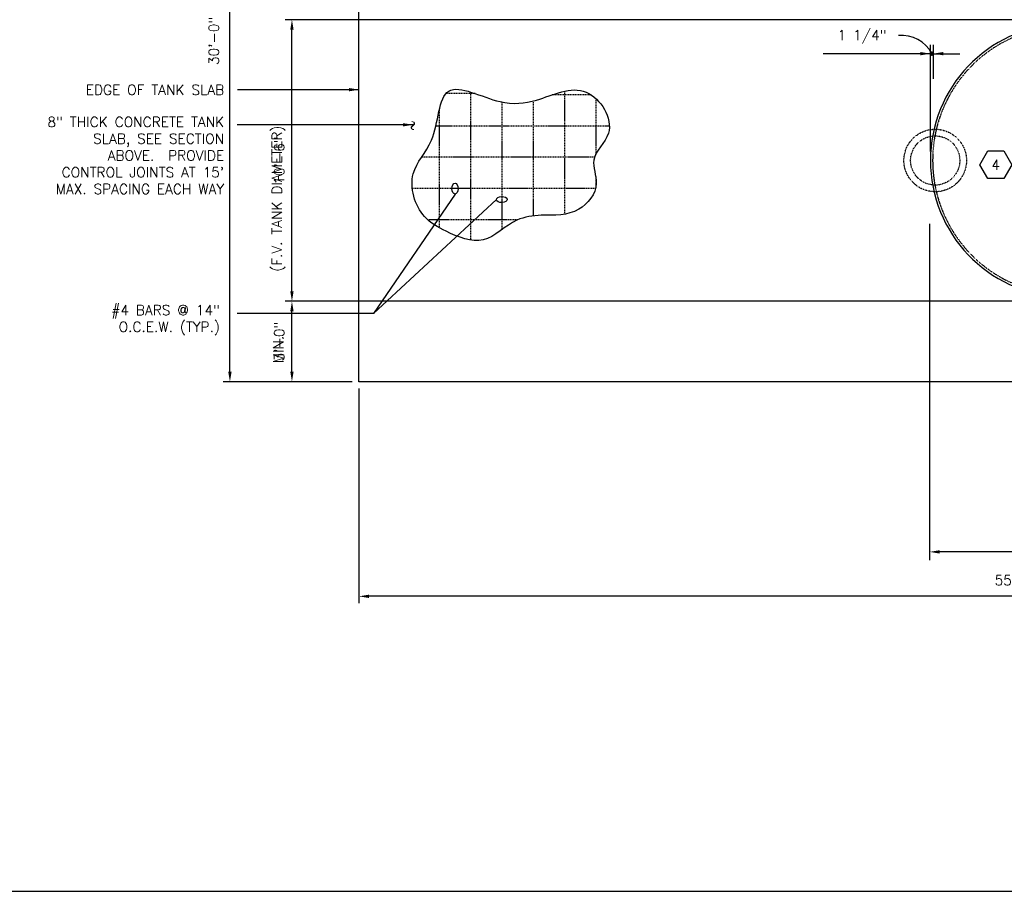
# Model space of a CAD drawing. Extents: x 2360 to 5106, y -824 to 622.
# Tile 2 of 124: x 2939 to 3379, y -422 to -32. Entities that reach past the tile are written whole.
import ezdxf
from ezdxf.enums import TextEntityAlignment as Align

# ---------------------------------------------------------------- set-up
doc = ezdxf.new("R2010")
doc.units = 0
doc.header["$MEASUREMENT"] = 0
doc.header["$PDSIZE"] = 1
for name, pattern in [('HIDDEN2', [0.28125, 0.1875, -0.09375]), ('HIDDEN3', [0.1875, 0.125, -0.0625]), ('TANK-SLAB$0$DASHED', [0.75, 0.5, -0.25])]:
    doc.linetypes.add(name, pattern=pattern)
doc.layers.get('0').update_dxf_attribs({"linetype": 'CONTINUOUS'})
doc.layers.get('DEFPOINTS').update_dxf_attribs({"linetype": 'CONTINUOUS'})
for name, color, linetype in [('DIM', 3, 'CONTINUOUS'), ('FREEZE-OUTLINE-TITLES', 60, 'CONTINUOUS'), ('REBAR', 4, 'TANK-SLAB$0$DASHED'), ('TANK-SLAB', 6, 'CONTINUOUS'), ('TANK-UST', 5, 'CONTINUOUS'), ('TEXT', 3, 'CONTINUOUS')]:
    doc.layers.add(name, color=color, linetype=linetype)
doc.styles.add('SIMPLEX', font='simplex')
doc.styles.add('TANK-SLAB$0$SIMPLEX', font='simplex')
doc.dimstyles.new('DIM48', dxfattribs={"dimscale": 48, "dimtxt": 0.09375, "dimasz": 0.09375, "dimexe": 0.0625, "dimexo": 0.0625, "dimgap": 0.0625, "dimtad": 1, "dimdec": 4, "dimzin": 3, "dimdsep": 46, "dimlunit": 4, "dimtxsty": 'SIMPLEX', "dimcen": 0, "dimclrd": 3, "dimclre": 3, "dimclrt": 3, "dimadec": 0, "dimazin": 0, "dimtfac": 1, "dimtdec": 4, "dimtofl": 0, "dimtmove": 2, "dimatfit": 3, "dimfxl": 1, "dimfrac": 2, "dimtolj": 1, "dimtzin": 3, "dimarcsym": 0})

# ---------------------------------------------------------------- blocks, each defined once
blk = doc.blocks.new('*D4')
at = {"layer": 'DEFPOINTS', "color": 0, "transparency": 16777216}
for p in [(3090.35, -194.32), (3753.85, -194.32), (3090.35, -290.32)]:
    blk.add_point(p, dxfattribs=at)
at = {"layer": 'DIM', "color": 3, "lineweight": -2, "transparency": 16777216}
for p, q in [((3090.35, -197.32), (3090.35, -293.32)), ((3753.85, -197.32), (3753.85, -293.32)), ((3749.35, -290.32), (3094.85, -290.32))]:
    blk.add_line(p, q, dxfattribs=at)
at = {"layer": 'DIM', "color": 3, "transparency": 16777216}
for points in [[(3094.85, -289.57), (3094.85, -291.07), (3090.35, -290.32)], [(3749.35, -289.57), (3749.35, -291.07), (3753.85, -290.32)]]:
    blk.add_solid(points, dxfattribs=at)
at = {"layer": 'DIM', "color": 3, "transparency": 16777216, "insert": (3422.1, -283.89), "char_height": 4.5, "attachment_point": 5, "style": 'SIMPLEX'}
blk.add_mtext('\\A1;55\'-3 1/2"  (F.V. TANK SLAB)', dxfattribs=at)
blk = doc.blocks.new('*D5')
at = {"layer": 'DEFPOINTS', "color": 0, "transparency": 16777216}
for p in [(3345.64, -270.44), (3345.64, -270.44), (3696.51, -270.44)]:
    blk.add_point(p, dxfattribs=at)
at = {"layer": 'DIM', "color": 3, "lineweight": -2, "transparency": 16777216}
blk.add_line((3692.01, -270.44), (3350.14, -270.44), dxfattribs=at)
at = {"layer": 'DIM', "color": 3, "transparency": 16777216}
for points in [[(3350.14, -269.69), (3350.14, -271.19), (3345.64, -270.44)], [(3692.01, -269.69), (3692.01, -271.19), (3696.51, -270.44)]]:
    blk.add_solid(points, dxfattribs=at)
at = {"layer": 'DIM', "color": 3, "transparency": 16777216, "insert": (3521.07, -264.01), "char_height": 4.5, "attachment_point": 5, "style": 'SIMPLEX'}
blk.add_mtext('\\A1;29\'-2 7/8" (F.V. TANK LENGTH)', dxfattribs=at)
blk = doc.blocks.new('*D85')
at = {"layer": 'DEFPOINTS', "color": 0, "transparency": 16777216}
for p in [(3060.35, -158.32), (3397.05, -158.32), (3090.35, -194.32)]:
    blk.add_point(p, dxfattribs=at)
at = {"layer": 'DIM', "color": 3, "lineweight": -2, "transparency": 16777216}
for p, q in [((3394.05, -158.32), (3057.35, -158.32)), ((3060.35, -189.82), (3060.35, -162.82)), ((3087.35, -194.32), (3057.35, -194.32))]:
    blk.add_line(p, q, dxfattribs=at)
at = {"layer": 'DIM', "color": 3, "transparency": 16777216}
for points in [[(3059.6, -162.82), (3061.1, -162.82), (3060.35, -158.32)], [(3059.6, -189.82), (3061.1, -189.82), (3060.35, -194.32)]]:
    blk.add_solid(points, dxfattribs=at)
at = {"layer": 'DIM', "color": 3, "transparency": 16777216, "insert": (3054.67, -176.32), "char_height": 4.5, "attachment_point": 5, "rotation": 90, "style": 'SIMPLEX'}
blk.add_mtext('\\A1;3\'-0"', dxfattribs=at)
blk = doc.blocks.new('*D87')
at = {"layer": 'DEFPOINTS', "color": 0, "transparency": 16777216}
for p in [(3032.6, 165.68), (3090.35, 165.68), (3090.35, -194.32)]:
    blk.add_point(p, dxfattribs=at)
at = {"layer": 'DIM', "color": 3, "lineweight": -2, "transparency": 16777216}
for p, q in [((3087.35, 165.68), (3029.6, 165.68)), ((3032.6, -189.82), (3032.6, 161.18)), ((3087.35, -194.32), (3029.6, -194.32))]:
    blk.add_line(p, q, dxfattribs=at)
at = {"layer": 'DIM', "color": 3, "transparency": 16777216}
for points in [[(3031.85, 161.18), (3033.35, 161.18), (3032.6, 165.68)], [(3031.85, -189.82), (3033.35, -189.82), (3032.6, -194.32)]]:
    blk.add_solid(points, dxfattribs=at)
at = {"layer": 'DIM', "color": 3, "transparency": 16777216, "insert": (3026.17, -14.32), "char_height": 4.5, "attachment_point": 5, "rotation": 90, "style": 'SIMPLEX'}
blk.add_mtext('\\A1;30\'-0" (F.V. TANK SLAB)', dxfattribs=at)
blk = doc.blocks.new('*D92')
at = {"layer": 'DEFPOINTS', "color": 0, "transparency": 16777216}
for p in [(3060.35, -32.32), (3396.86, -32.32), (3060.35, -158.32)]:
    blk.add_point(p, dxfattribs=at)
at = {"layer": 'DIM', "color": 3, "lineweight": -2, "transparency": 16777216}
for p, q in [((3393.86, -32.32), (3057.35, -32.32)), ((3060.35, -153.82), (3060.35, -36.82))]:
    blk.add_line(p, q, dxfattribs=at)
at = {"layer": 'DIM', "color": 3, "transparency": 16777216}
for points in [[(3059.6, -36.82), (3061.1, -36.82), (3060.35, -32.32)], [(3059.6, -153.82), (3061.1, -153.82), (3060.35, -158.32)]]:
    blk.add_solid(points, dxfattribs=at)
at = {"layer": 'DIM', "color": 3, "transparency": 16777216, "insert": (3054.67, -95.32), "char_height": 4.5, "attachment_point": 5, "rotation": 90, "style": 'SIMPLEX'}
blk.add_mtext('\\A1;10\'-6"', dxfattribs=at)
blk = doc.blocks.new('TANK-SLAB$0$HEX')
at = {"color": 3}
blk.add_lwpolyline([(-0.0577, 0.1), (-0.1155, 0), (-0.0577, -0.1), (0.0577, -0.1), (0.1155, 0), (0.0577, 0.1)], close=True, dxfattribs=at)
at = {"color": 3, "style": 'TANK-SLAB$0$SIMPLEX'}
blk.add_attdef('D#', text='', height=0.08, dxfattribs=at).set_placement((0, 0), align=Align.MIDDLE)

msp = doc.modelspace()

# ---------------------------------------------------------------- linework, layer by layer
at = {"layer": 'DEFPOINTS', "color": 8, "linetype": 'HIDDEN2', "ltscale": 0.125}
msp.add_circle((3348.15273, -95.31593), 14, dxfattribs=at)
msp.add_circle((3348.15273, -95.31593), 14, dxfattribs=at)
msp.add_circle((3348.15273, -95.31593), 14, dxfattribs=at)
msp.add_circle((3348.15273, -95.31593), 14, dxfattribs=at)
at = {"layer": 'DEFPOINTS', "color": 8, "linetype": 'HIDDEN2', "ltscale": 0.5}
msp.add_circle((3348.15273, -95.31593), 11, dxfattribs=at)
msp.add_circle((3348.15273, -95.31593), 11, dxfattribs=at)
msp.add_circle((3348.15273, -95.31593), 11, dxfattribs=at)
msp.add_circle((3348.15273, -95.31593), 11, dxfattribs=at)
at = {"layer": 'DIM'}
for p, q in [((3346.0115, -91.31593), (3346.0115, -43.52118)), ((3347.24833, -43.50489), (3347.24833, -58.71014)), ((3346.0115, -47.52118), (3298.0115, -47.52118)), ((3347.24833, -47.52118), (3346.0115, -47.52118)), ((3347.24833, -47.52118), (3359.24833, -47.52118)), ((3345.63749, -123.65278), (3345.63749, -274.19017))]:
    msp.add_line(p, q, dxfattribs=at)
at = {"layer": 'DIM', "const_width": 1}
msp.add_lwpolyline([(3346.12992, -47.52118, -1), (3347.12992, -47.52118, -1)], format="xyb", close=True, dxfattribs=at)
at = {"layer": 'DIM'}
msp.add_arc((3333.25893, -54.31947), 15, 26.9504208, 95.7970051, dxfattribs=at)
at = {"layer": 'DIM', "color": 3}
for points in [[(3341.5115, -46.77118), (3341.5115, -48.27118), (3346.0115, -47.52118)], [(3351.7615, -46.77118), (3351.7615, -48.27118), (3347.2615, -47.52118)]]:
    msp.add_solid(points, dxfattribs=at)
at = {"layer": 'FREEZE-OUTLINE-TITLES', "color": 60, "linetype": 'Continuous'}
msp.add_lwpolyline([(3992.18868, 255.68774), (2876.18868, 255.68774), (2876.18868, -422.31593), (3992.18868, -422.31593)], close=True, dxfattribs=at)
at = {"layer": 'REBAR'}
for p, q in [((3142.37929, -65.38783), (3129.2389, -65.38783)), ((3140.26088, -64.69603), (3140.26088, -130.94882)), ((3194.1619, -65.88783), (3176.85038, -65.88783)), ((3182.26088, -64.29834), (3182.26088, -119.36634)), ((3154.26088, -69.14717), (3154.26088, -126.27284)), ((3168.26088, -69.14717), (3168.26088, -120.14907)), ((3196.26088, -67.53215), (3196.26088, -92.59271)), ((3126.26088, -72.78255), (3126.26088, -125.40251)), ((3202.36773, -79.88783), (3124.72592, -79.88783)), ((3195.71158, -93.88783), (3118.35753, -93.88783)), ((3196.26088, -102.4866), (3196.26088, -107.51605)), ((3196.16888, -107.88783), (3114.22306, -107.88783)), ((3161.27368, -121.88783), (3121.15575, -121.88783))]:
    msp.add_line(p, q, dxfattribs=at)
at = {"layer": 'TANK-SLAB'}
msp.add_lwpolyline([(3090.3476, -194.31593), (3090.3476, 165.68407), (3753.85417, 165.68407), (3753.85417, -194.31593)], close=True, dxfattribs=at)
msp.add_open_spline([(3171.86703, -119.75288), (3177.75987, -119.90345), (3188.49517, -120.17776), (3199.01063, -106.92522), (3192.57789, -93.5618), (3207.5884, -82.29274), (3192.47437, -57.79716), (3171.46418, -69.20576), (3151.97918, -70.99267), (3125.51888, -55.76458), (3126.28828, -86.65222), (3111.01734, -100.50479), (3116.587, -120.19137), (3130.56675, -127.89176), (3146.93729, -134.67075), (3158.49483, -121.07572), (3168.13611, -120.12196), (3171.86703, -119.75288)], degree=3, knots=[0, 0, 0, 0, 17.011662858, 30.991053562, 41.502106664, 55.142038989, 76.070375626, 98.57138285, 114.897428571, 138.308471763, 161.678643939, 178.693289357, 198.559735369, 210.183061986, 227.237307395, 244.761370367, 255.823434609, 255.823434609, 255.823434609, 255.823434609], dxfattribs=at)
at = {"layer": 'TANK-UST'}
msp.add_lwpolyline([(3404.22549, -34.31593, 0.9543276), (3404.22549, -156.31593)], format="xyb", dxfattribs=at)
at = {"layer": 'TANK-UST', "color": 2, "linetype": 'HIDDEN3'}
msp.add_lwpolyline([(3633.7615, -155.31593), (3638.2547, -155.31593, 0.954280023), (3638.2547, -35.31593), (3633.7615, -35.31593), (3408.7615, -35.31593), (3404.24879, -35.31593, 0.95395472), (3404.24879, -155.31593), (3408.7615, -155.31593)], format="xyb", close=True, dxfattribs=at)
at = {"layer": 'TEXT'}
for p, q in [((3133.31904, -110.32102), (3096.84106, -163.83395, 0)), ((3151.83378, -112.76185), (3096.84106, -163.83395, 0)), ((3096.84106, -163.83395, 0), (3035.89341, -163.83395))]:
    msp.add_line(p, q, dxfattribs=at)
for centre, major_axis in [((3133.30667, -107.88783), (0.01459, 2.43352)), ((3154.26088, -112.7949), (2.43214, 0.08326))]:
    msp.add_ellipse(centre, major_axis=major_axis, ratio=0.554590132, start_param=3.141592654, end_param=9.424777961, dxfattribs=at)

# ---------------------------------------------------------------- block references
ref = msp.add_blockref('TANK-SLAB$0$HEX', (3375.22213, -97.22257), dxfattribs=dict(at, xscale=-61.87951124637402, yscale=61.87951124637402, zscale=61.87951124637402))
ref.add_attrib('D#', '4', dxfattribs={"layer": '0', "height": 4.5, "style": 'TANK-SLAB$0$SIMPLEX'}).set_placement((3375.22213, -97.22257), align=Align.MIDDLE)

# ---------------------------------------------------------------- texts
at = {"layer": 'DIM', "color": 3, "insert": (3315.44008, -39.94976), "char_height": 4.5, "attachment_point": 5, "style": 'SIMPLEX'}
msp.add_mtext('\\A1;1 1/4"', dxfattribs=at)
at = {"layer": 'TEXT', "style": 'TANK-SLAB$0$SIMPLEX'}
for s, rotation, p in [('~', 263.0106748, (3112.79313, -77.17798)), ('(F.V. TANK DIAMETER)', 90, (3055.88409, -145.08994)), ('MIN.', 90, (3056.52695, -186.08994))]:
    msp.add_text(s, height=4.5, rotation=rotation, dxfattribs=at).set_placement(p)
at = {"layer": 'TEXT', "char_height": 4.5, "attachment_point": 3, "style": 'TANK-SLAB$0$SIMPLEX'}
for s, insert, width in [('EDGE OF TANK SLAB', (3030.02804, -61.47142), 164.2936654), ('8" THICK CONCRETE TANK SLAB, SEE SECTION ABOVE.  PROVIDE CONTROL JOINTS AT 15\' MAX. SPACING EACH WAY', (3030.02804, -75.82885), 88.1439468), ('#4 BARS @ 14" O.C.E.W. (TYP.)', (3028.14888, -160.01238), 77.7656724)]:
    msp.add_mtext(s, dxfattribs=dict(at, insert=insert, width=width))

# ---------------------------------------------------------------- dimensions: what is measured, and where the dimension line sits
at = {"layer": 'DIM'}
for base, p1, p2, angle, text, picture, middle in [((3032.5976, 165.68407), (3090.3476, -194.31593), (3090.3476, 165.68407), 90, '<> (F.V. TANK SLAB)', '*D87', (3026.16903, -14.31593)), ((3090.3476, -290.31593), (3753.85417, -194.31593), (3090.3476, -194.31593), 180, '55\'-3 1/2"  (F.V. TANK SLAB)', '*D4', (3422.10089, -283.88736)), ((3345.63749, -270.44093), (3696.5115, -270.44093), (3345.63749, -270.44093), 180, '<> (F.V. TANK LENGTH)', '*D5', (3521.0745, -264.01236))]:
    dim = msp.add_linear_dim(base=base, p1=p1, p2=p2, angle=angle, text=text, dimstyle='DIM48', dxfattribs=at)
    dim.commit()
    dim.dimension.update_dxf_attribs({"geometry": picture, "text_midpoint": middle})
for base, p1, p2, picture, middle in [((3060.3476, -32.31593), (3060.3476, -158.31593), (3396.86068, -32.31593), '*D92', (3054.66903, -95.31593)), ((3060.3476, -158.31593), (3090.3476, -194.31593), (3397.04918, -158.31593), '*D85', (3054.66903, -176.31593))]:
    dim = msp.add_linear_dim(base=base, p1=p1, p2=p2, angle=90, dimstyle='DIM48', dxfattribs=at)
    dim.commit()
    dim.dimension.update_dxf_attribs({"geometry": picture, "text_midpoint": middle})

# ---------------------------------------------------------------- leaders
at = {"layer": 'TEXT'}
for points in [[(3090.34738, -63.62945), (3036.04282, -63.62945)], [(3114.53963, -79.34553), (3064.01087, -79.34553), (3035.89341, -79.34553)]]:
    msp.add_leader(points, dimstyle='DIM48', dxfattribs=at)

doc.saveas('drawing.dxf')
